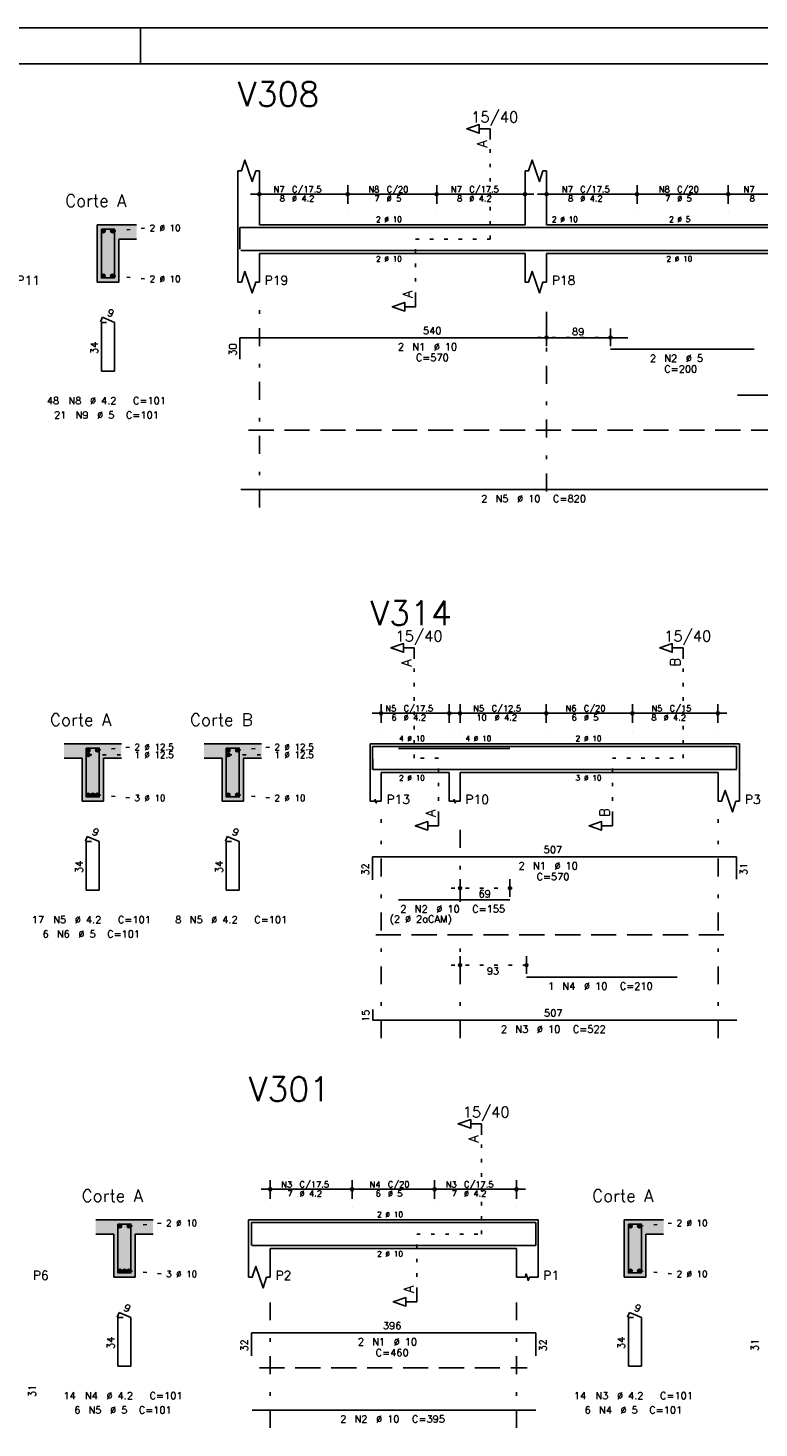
# Model space of a CAD drawing. Extents: x 0 to 119, y 0 to 84.
# Tile 7 of 10: x 60 to 81, y 45 to 84. Entities that reach past the tile are written whole.
import ezdxf

# ---------------------------------------------------------------- set-up
doc = ezdxf.new("R2010")
doc.units = 0
doc.header["$MEASUREMENT"] = 0
for name, pattern in [('ESTILO_TQS_0001', [1, 0.7, -0.3]), ('ESTILO_TQS_0002', [0.4, 0.1, -0.3]), ('ESTILO_TQS_0003', [1.5, 0.5, -0.4, 0.1, -0.5])]:
    doc.linetypes.add(name, pattern=pattern)
for name, color, linetype in [('1', 1, 'CONTINUOUS'), ('2', 2, 'CONTINUOUS'), ('4', 4, 'CONTINUOUS'), ('6', 6, 'CONTINUOUS'), ('7', 7, 'CONTINUOUS'), ('8', 8, 'CONTINUOUS'), ('9', 9, 'CONTINUOUS')]:
    doc.layers.add(name, color=color, linetype=linetype)
doc.styles.get("Standard").update_dxf_attribs({"font": 'ROMANS.SHX'})

msp = doc.modelspace()

# ---------------------------------------------------------------- linework, layer by layer
at = {"layer": '1', "linetype": 'Continuous'}
for p, q in [((0, 84.1), (118.9, 84.1)), ((63.4, 83.1), (63.4, 84.1))]:
    msp.add_line(p, q, dxfattribs=at)
at = {"layer": '1', "linetype": 'ESTILO_TQS_0002'}
for p, q in [((73.137, 78.22), (73.137, 80.99)), ((62.619, 78.445), (63.564, 78.53)), ((71.062, 76.635), (71.062, 78.22)), ((71.062, 78.22), (73.137, 78.22)), ((62.619, 77.195), (63.564, 77.11)), ((74.462, 75.48), (76.742, 75.48)), ((71.028, 63.76), (71.028, 66.53)), ((78.514, 63.76), (78.514, 66.53)), ((62.197, 63.985), (63.142, 64.07)), ((66.097, 63.985), (67.042, 64.07)), ((61.947, 63.855), (63.142, 63.854)), ((65.847, 63.855), (67.042, 63.854)), ((71.703, 63.76), (71.028, 63.76)), ((71.703, 62.175), (71.703, 63.76)), ((76.546, 62.175), (76.546, 63.76)), ((76.546, 63.76), (78.514, 63.76)), ((62.197, 62.735), (63.142, 62.65)), ((66.097, 62.735), (67.042, 62.65)), ((72.053, 60.14), (73.94, 60.14)), ((72.053, 57.99), (74.403, 57.99)), ((72.899, 50.5), (72.899, 53.27)), ((63.079, 50.725), (64.024, 50.81)), ((77.299, 50.725), (78.244, 50.81)), ((71.094, 48.915), (71.094, 50.5)), ((71.094, 50.5), (72.899, 50.5)), ((63.079, 49.475), (64.024, 49.39)), ((77.299, 49.475), (78.244, 49.39))]:
    msp.add_line(p, q, dxfattribs=at)
at = {"layer": '1', "linetype": 'ESTILO_TQS_0001'}
for p, q in [((66.412, 72.895), (90.772, 72.895)), ((69.953, 58.835), (79.789, 58.835)), ((66.714, 46.775), (74.174, 46.775))]:
    msp.add_line(p, q, dxfattribs=at)
at = {"layer": '1', "linetype": 'Continuous'}
for centre in [(62.369, 78.445), (62.619, 78.445), (62.369, 77.195), (62.619, 77.195), (61.947, 63.985), (62.197, 63.985), (65.847, 63.985), (66.097, 63.985), (61.947, 63.855), (65.847, 63.855), (61.947, 62.735), (62.072, 62.735), (62.197, 62.735), (65.847, 62.735), (66.097, 62.735), (62.829, 50.725), (63.079, 50.725), (77.049, 50.725), (77.299, 50.725), (62.829, 49.475), (62.954, 49.475), (63.079, 49.475), (77.049, 49.475), (77.299, 49.475)]:
    msp.add_circle(centre, 0.05, dxfattribs=at)
at = {"layer": '2', "linetype": 'Continuous'}
for p, q in [((66.112, 78.62), (66.112, 80.12)), ((66.712, 78.62), (66.712, 80.12)), ((74.112, 78.62), (74.112, 80.12)), ((74.712, 78.62), (74.712, 80.12)), ((66.712, 79.2), (66.712, 79.72)), ((69.172, 79.2), (69.172, 79.72)), ((69.172, 79.2), (69.172, 79.72)), ((71.652, 79.2), (71.652, 79.72)), ((71.652, 79.2), (71.652, 79.72)), ((74.112, 79.2), (74.112, 79.72)), ((74.712, 79.2), (74.712, 79.72)), ((77.232, 79.2), (77.232, 79.72)), ((77.232, 79.2), (77.232, 79.72)), ((79.772, 79.2), (79.772, 79.72)), ((79.772, 79.2), (79.772, 79.72)), ((66.462, 79.47), (69.422, 79.47)), ((68.922, 79.47), (71.902, 79.47)), ((71.402, 79.47), (74.362, 79.47)), ((74.462, 79.47), (77.482, 79.47)), ((76.982, 79.47), (80.022, 79.47)), ((79.522, 79.47), (82.542, 79.47)), ((66.712, 78.95), (66.712, 78.95)), ((69.172, 78.95), (69.172, 78.95)), ((69.172, 78.95), (69.172, 78.95)), ((71.652, 78.95), (71.652, 78.95)), ((71.652, 78.95), (71.652, 78.95)), ((74.112, 78.95), (74.112, 78.95)), ((74.712, 78.95), (74.712, 78.95)), ((77.232, 78.95), (77.232, 78.95)), ((77.232, 78.95), (77.232, 78.95)), ((79.772, 78.95), (79.772, 78.95)), ((79.772, 78.95), (79.772, 78.95)), ((63.294, 78.62), (62.194, 78.62)), ((62.194, 78.62), (62.194, 77.02)), ((66.112, 78.62), (66.112, 77.82)), ((66.712, 78.62), (74.112, 78.62)), ((74.712, 78.62), (82.292, 78.62)), ((62.794, 77.02), (62.794, 78.22)), ((62.794, 78.22), (63.294, 78.22)), ((66.112, 77.82), (66.112, 77.02)), ((66.712, 77.82), (74.112, 77.82)), ((66.712, 77.82), (66.712, 77.02)), ((74.112, 77.82), (74.112, 77.02)), ((74.712, 77.82), (82.292, 77.82)), ((74.712, 77.82), (74.712, 77.02)), ((62.194, 77.02), (62.794, 77.02)), ((74.712, 75.24), (74.712, 75.73)), ((76.492, 75.24), (76.492, 75.73)), ((74.712, 75.14), (74.712, 75.14)), ((76.492, 75.14), (76.492, 75.14)), ((70.103, 64.74), (70.103, 65.26)), ((72.003, 64.74), (72.003, 65.26)), ((72.303, 64.74), (72.303, 65.26)), ((74.703, 64.74), (74.703, 65.26)), ((74.703, 64.74), (74.703, 65.26)), ((77.103, 64.74), (77.103, 65.26)), ((77.103, 64.74), (77.103, 65.26)), ((79.483, 64.74), (79.483, 65.26)), ((69.853, 65.01), (72.253, 65.01)), ((72.053, 65.01), (74.953, 65.01)), ((74.453, 65.01), (77.353, 65.01)), ((76.853, 65.01), (79.733, 65.01)), ((70.103, 64.49), (70.103, 64.49)), ((72.003, 64.49), (72.003, 64.49)), ((72.303, 64.49), (72.303, 64.49)), ((74.703, 64.49), (74.703, 64.49)), ((74.703, 64.49), (74.703, 64.49)), ((77.103, 64.49), (77.103, 64.49)), ((77.103, 64.49), (77.103, 64.49)), ((79.483, 64.49), (79.483, 64.49)), ((62.872, 64.16), (61.272, 64.16)), ((66.772, 64.16), (65.172, 64.16)), ((69.803, 64.16), (69.803, 63.36)), ((69.803, 64.16), (70.103, 64.16)), ((70.103, 64.16), (72.003, 64.16)), ((72.003, 64.16), (72.303, 64.16)), ((72.303, 64.16), (79.489, 64.16)), ((79.489, 64.16), (80.089, 64.16)), ((80.089, 64.16), (80.089, 63.36)), ((61.272, 63.76), (61.772, 63.76)), ((61.772, 63.76), (61.772, 62.56)), ((62.372, 62.56), (62.372, 63.76)), ((62.372, 63.76), (62.872, 63.76)), ((65.172, 63.76), (65.672, 63.76)), ((65.672, 63.76), (65.672, 62.56)), ((66.272, 62.56), (66.272, 63.76)), ((66.272, 63.76), (66.772, 63.76)), ((69.803, 63.36), (69.803, 62.56)), ((70.103, 63.36), (72.003, 63.36)), ((70.103, 63.36), (70.103, 62.56)), ((72.003, 63.36), (72.003, 62.56)), ((72.303, 63.36), (79.489, 63.36)), ((72.303, 63.36), (72.303, 62.56)), ((79.489, 63.36), (79.489, 62.56)), ((80.089, 63.36), (80.089, 62.56)), ((61.772, 62.56), (62.372, 62.56)), ((65.672, 62.56), (66.272, 62.56)), ((72.303, 59.9), (72.303, 60.39)), ((73.69, 59.9), (73.69, 60.39)), ((72.303, 59.8), (72.303, 59.8)), ((73.69, 59.8), (73.69, 59.8)), ((72.303, 57.75), (72.303, 58.24)), ((74.153, 57.75), (74.153, 58.24)), ((72.303, 57.65), (72.303, 57.65)), ((74.153, 57.65), (74.153, 57.65)), ((67.014, 51.48), (67.014, 52)), ((69.294, 51.48), (69.294, 52)), ((69.294, 51.48), (69.294, 52)), ((71.594, 51.48), (71.594, 52)), ((71.594, 51.48), (71.594, 52)), ((73.874, 51.48), (73.874, 52)), ((66.764, 51.75), (69.544, 51.75)), ((69.044, 51.75), (71.844, 51.75)), ((71.344, 51.75), (74.124, 51.75)), ((67.014, 51.23), (67.014, 51.23)), ((69.294, 51.23), (69.294, 51.23)), ((69.294, 51.23), (69.294, 51.23)), ((71.594, 51.23), (71.594, 51.23)), ((71.594, 51.23), (71.594, 51.23)), ((73.874, 51.23), (73.874, 51.23)), ((63.754, 50.9), (62.154, 50.9)), ((66.414, 50.9), (66.414, 50.1)), ((66.414, 50.9), (67.014, 50.9)), ((67.014, 50.9), (73.874, 50.9)), ((73.874, 50.9), (74.474, 50.9)), ((74.474, 50.9), (74.474, 50.1)), ((77.974, 50.9), (76.874, 50.9)), ((76.874, 50.9), (76.874, 49.3)), ((62.154, 50.5), (62.654, 50.5)), ((62.654, 50.5), (62.654, 49.3)), ((63.254, 49.3), (63.254, 50.5)), ((63.254, 50.5), (63.754, 50.5)), ((77.474, 49.3), (77.474, 50.5)), ((77.474, 50.5), (77.974, 50.5)), ((66.414, 50.1), (66.414, 49.3)), ((67.014, 50.1), (73.874, 50.1)), ((67.014, 50.1), (67.014, 49.3)), ((73.874, 50.1), (73.874, 49.3)), ((74.474, 50.1), (74.474, 49.3)), ((62.654, 49.3), (63.254, 49.3)), ((76.874, 49.3), (77.474, 49.3))]:
    msp.add_line(p, q, dxfattribs=at)
at = {"layer": '2', "linetype": 'ESTILO_TQS_0003'}
for p, q in [((66.712, 70.74), (66.712, 76.52)), ((74.712, 71.192), (74.712, 76.52)), ((70.103, 55.96), (70.103, 62.06)), ((72.303, 59.762), (72.303, 62.06)), ((79.489, 55.96), (79.489, 62.06)), ((72.303, 55.96), (72.303, 58.958)), ((67.014, 45.1), (67.014, 48.8)), ((73.874, 45.1), (73.874, 48.8))]:
    msp.add_line(p, q, dxfattribs=at)
at = {"layer": '2', "linetype": 'Continuous'}
for points in [[(73.137, 80.99), (73.137, 81.29), (72.837, 81.29), (72.837, 81.17), (72.487, 81.29), (72.837, 81.41), (72.837, 81.29)], [(66.112, 80.12), (66.212, 80.12), (66.312, 80.42), (66.512, 79.82), (66.612, 80.12), (66.712, 80.12)], [(74.112, 80.12), (74.212, 80.12), (74.312, 80.42), (74.512, 79.82), (74.612, 80.12), (74.712, 80.12)], [(66.112, 77.02), (66.212, 77.02), (66.312, 77.32), (66.512, 76.72), (66.612, 77.02), (66.712, 77.02)], [(74.112, 77.02), (74.212, 77.02), (74.312, 77.32), (74.512, 76.72), (74.612, 77.02), (74.712, 77.02)], [(71.062, 76.635), (71.062, 76.335), (70.762, 76.335), (70.762, 76.215), (70.412, 76.335), (70.762, 76.455), (70.762, 76.335)], [(71.028, 66.53), (71.028, 66.83), (70.728, 66.83), (70.728, 66.71), (70.378, 66.83), (70.728, 66.95), (70.728, 66.83)], [(78.514, 66.53), (78.514, 66.83), (78.214, 66.83), (78.214, 66.71), (77.864, 66.83), (78.214, 66.95), (78.214, 66.83)], [(79.489, 62.56), (79.589, 62.56), (79.689, 62.86), (79.889, 62.26), (79.989, 62.56), (80.089, 62.56)], [(69.803, 62.56), (69.923, 62.56), (69.938, 62.605), (69.968, 62.515), (69.983, 62.56), (70.103, 62.56)], [(72.003, 62.56), (72.123, 62.56), (72.138, 62.605), (72.168, 62.515), (72.183, 62.56), (72.303, 62.56)], [(71.703, 62.175), (71.703, 61.875), (71.403, 61.875), (71.403, 61.755), (71.053, 61.875), (71.403, 61.995), (71.403, 61.875)], [(76.546, 62.175), (76.546, 61.875), (76.246, 61.875), (76.246, 61.755), (75.896, 61.875), (76.246, 61.995), (76.246, 61.875)], [(72.899, 53.27), (72.899, 53.57), (72.599, 53.57), (72.599, 53.45), (72.249, 53.57), (72.599, 53.69), (72.599, 53.57)], [(66.414, 49.3), (66.514, 49.3), (66.614, 49.6), (66.814, 49), (66.914, 49.3), (67.014, 49.3)], [(73.874, 49.3), (74.114, 49.3), (74.144, 49.39), (74.204, 49.21), (74.234, 49.3), (74.474, 49.3)], [(71.094, 48.915), (71.094, 48.615), (70.794, 48.615), (70.794, 48.495), (70.444, 48.615), (70.794, 48.735), (70.794, 48.615)]]:
    msp.add_lwpolyline(points, dxfattribs=at)
for centre, radius in [((66.712, 79.47), 0.0416), ((66.712, 79.47), 0.0208), ((69.172, 79.47), 0.0416), ((69.172, 79.47), 0.0416), ((69.172, 79.47), 0.0208), ((69.172, 79.47), 0.0208), ((71.652, 79.47), 0.0416), ((71.652, 79.47), 0.0416), ((71.652, 79.47), 0.0208), ((71.652, 79.47), 0.0208), ((74.112, 79.47), 0.0416), ((74.112, 79.47), 0.0208), ((74.712, 79.47), 0.0416), ((74.712, 79.47), 0.0208), ((77.232, 79.47), 0.0416), ((77.232, 79.47), 0.0416), ((77.232, 79.47), 0.0208), ((77.232, 79.47), 0.0208), ((79.772, 79.47), 0.0416), ((79.772, 79.47), 0.0416), ((79.772, 79.47), 0.0208), ((79.772, 79.47), 0.0208), ((74.712, 75.48), 0.04), ((74.712, 75.48), 0.02), ((76.492, 75.48), 0.04), ((76.492, 75.48), 0.02), ((70.103, 65.01), 0.0416), ((70.103, 65.01), 0.0208), ((72.003, 65.01), 0.0416), ((72.003, 65.01), 0.0208), ((72.303, 65.01), 0.0416), ((72.303, 65.01), 0.0208), ((74.703, 65.01), 0.0416), ((74.703, 65.01), 0.0416), ((74.703, 65.01), 0.0208), ((74.703, 65.01), 0.0208), ((77.103, 65.01), 0.0416), ((77.103, 65.01), 0.0416), ((77.103, 65.01), 0.0208), ((77.103, 65.01), 0.0208), ((79.483, 65.01), 0.0416), ((79.483, 65.01), 0.0208), ((72.303, 60.14), 0.04), ((72.303, 60.14), 0.02), ((73.69, 60.14), 0.04), ((73.69, 60.14), 0.02), ((72.303, 57.99), 0.04), ((72.303, 57.99), 0.02), ((74.153, 57.99), 0.04), ((74.153, 57.99), 0.02), ((67.014, 51.75), 0.0416), ((67.014, 51.75), 0.0208), ((69.294, 51.75), 0.0416), ((69.294, 51.75), 0.0416), ((69.294, 51.75), 0.0208), ((69.294, 51.75), 0.0208), ((71.594, 51.75), 0.0416), ((71.594, 51.75), 0.0416), ((71.594, 51.75), 0.0208), ((71.594, 51.75), 0.0208), ((73.874, 51.75), 0.0416), ((73.874, 51.75), 0.0208)]:
    msp.add_circle(centre, radius, dxfattribs=at)
at = {"layer": '4', "linetype": 'Continuous'}
for p, q in [((66.172, 77.94), (66.172, 78.54)), ((66.172, 78.54), (76.972, 78.54)), ((76.492, 78.54), (80.492, 78.54)), ((80.032, 78.54), (85.132, 78.54)), ((66.192, 77.9), (82.592, 77.9)), ((69.863, 63.44), (69.863, 64.08)), ((69.863, 64.08), (80.003, 64.08)), ((70.59, 64.03), (73.69, 64.03)), ((80.003, 64.08), (80.003, 63.46)), ((69.873, 63.74), (69.873, 63.44)), ((69.873, 63.44), (80.013, 63.44)), ((74.153, 63.44), (78.353, 63.44)), ((66.494, 50.18), (66.494, 50.82)), ((66.494, 50.82), (74.414, 50.82)), ((74.414, 50.82), (74.414, 50.18)), ((66.514, 50.18), (74.414, 50.18))]:
    msp.add_line(p, q, dxfattribs=at)
for points in [[(62.314, 78.5), (62.314, 77.14), (62.674, 77.14), (62.674, 78.5), (62.314, 78.5)], [(61.892, 64.04), (61.892, 62.68), (62.252, 62.68), (62.252, 64.04), (61.892, 64.04)], [(65.792, 64.04), (65.792, 62.68), (66.152, 62.68), (66.152, 64.04), (65.792, 64.04)], [(62.774, 50.78), (62.774, 49.42), (63.134, 49.42), (63.134, 50.78), (62.774, 50.78)], [(76.994, 50.78), (76.994, 49.42), (77.354, 49.42), (77.354, 50.78), (76.994, 50.78)]]:
    msp.add_lwpolyline(points, dxfattribs=at)
at = {"layer": '6', "linetype": 'Continuous'}
for p, q in [((62.342, 76.04), (62.288, 75.911)), ((62.454, 75.9), (62.314, 75.9)), ((62.314, 75.9), (62.314, 74.54)), ((62.674, 75.9), (62.342, 76.04)), ((62.674, 74.54), (62.674, 75.9)), ((66.172, 74.87), (66.172, 75.47)), ((66.172, 75.47), (76.972, 75.47)), ((76.492, 75.15), (80.492, 75.15)), ((62.314, 74.54), (62.674, 74.54)), ((80.032, 73.87), (85.132, 73.87)), ((66.192, 71.24), (82.592, 71.24)), ((61.92, 61.58), (61.866, 61.451)), ((62.032, 61.44), (61.892, 61.44)), ((61.892, 61.44), (61.892, 60.08)), ((62.252, 61.44), (61.92, 61.58)), ((62.252, 60.08), (62.252, 61.44)), ((65.82, 61.58), (65.766, 61.451)), ((65.932, 61.44), (65.792, 61.44)), ((65.792, 61.44), (65.792, 60.08)), ((66.152, 61.44), (65.82, 61.58)), ((66.152, 60.08), (66.152, 61.44)), ((69.863, 60.37), (69.863, 61.01)), ((69.863, 61.01), (80.003, 61.01)), ((80.003, 61.01), (80.003, 60.39)), ((61.892, 60.08), (62.252, 60.08)), ((65.792, 60.08), (66.152, 60.08)), ((70.59, 59.81), (73.69, 59.81)), ((74.153, 57.66), (78.353, 57.66)), ((69.873, 56.76), (69.873, 56.46)), ((69.873, 56.46), (80.013, 56.46)), ((62.803, 48.32), (62.748, 48.191)), ((62.914, 48.18), (62.774, 48.18)), ((62.774, 48.18), (62.774, 46.82)), ((63.134, 48.18), (62.803, 48.32)), ((63.134, 46.82), (63.134, 48.18)), ((77.023, 48.32), (76.968, 48.191)), ((77.134, 48.18), (76.994, 48.18)), ((76.994, 48.18), (76.994, 46.82)), ((77.354, 48.18), (77.023, 48.32)), ((77.354, 46.82), (77.354, 48.18)), ((66.494, 47.11), (66.494, 47.75)), ((66.494, 47.75), (74.414, 47.75)), ((74.414, 47.75), (74.414, 47.11)), ((62.774, 46.82), (63.134, 46.82)), ((76.994, 46.82), (77.354, 46.82)), ((66.514, 45.6), (74.414, 45.6))]:
    msp.add_line(p, q, dxfattribs=at)
at = {"layer": '8', "linetype": 'Continuous'}
msp.add_line((2.5, 83.1), (117.9, 83.1), dxfattribs=at)
at = {"layer": '9', "linetype": 'Continuous'}
for points in [[(62.194, 77.02), (62.794, 77.02), (62.194, 78.62)], [(62.794, 77.02), (62.794, 78.22), (62.194, 78.62)], [(62.194, 78.62), (62.794, 78.22), (63.294, 78.62)], [(62.419, 78.445), (62.344, 78.488), (62.322, 78.462)], [(62.419, 78.445), (62.322, 78.462), (62.322, 78.428)], [(62.419, 78.445), (62.322, 78.428), (62.344, 78.402)], [(62.419, 78.445), (62.378, 78.494), (62.344, 78.488)], [(62.419, 78.445), (62.344, 78.402), (62.378, 78.396)], [(62.419, 78.445), (62.407, 78.477), (62.378, 78.494)], [(62.419, 78.445), (62.378, 78.396), (62.407, 78.413)], [(62.419, 78.445), (62.407, 78.413), (62.419, 78.445)], [(62.669, 78.445), (62.594, 78.488), (62.572, 78.462)], [(62.669, 78.445), (62.572, 78.462), (62.572, 78.428)], [(62.669, 78.445), (62.572, 78.428), (62.594, 78.402)], [(62.669, 78.445), (62.628, 78.494), (62.594, 78.488)], [(62.669, 78.445), (62.594, 78.402), (62.628, 78.396)], [(62.669, 78.445), (62.657, 78.477), (62.628, 78.494)], [(62.669, 78.445), (62.628, 78.396), (62.657, 78.413)], [(62.669, 78.445), (62.657, 78.413), (62.669, 78.445)], [(62.794, 78.22), (63.294, 78.22), (63.294, 78.62)], [(62.419, 77.195), (62.344, 77.238), (62.322, 77.212)], [(62.419, 77.195), (62.378, 77.244), (62.344, 77.238)], [(62.419, 77.195), (62.407, 77.227), (62.378, 77.244)], [(62.669, 77.195), (62.594, 77.238), (62.572, 77.212)], [(62.669, 77.195), (62.628, 77.244), (62.594, 77.238)], [(62.669, 77.195), (62.657, 77.227), (62.628, 77.244)], [(62.419, 77.195), (62.322, 77.212), (62.322, 77.178)], [(62.419, 77.195), (62.322, 77.178), (62.344, 77.152)], [(62.419, 77.195), (62.344, 77.152), (62.378, 77.146)], [(62.419, 77.195), (62.378, 77.146), (62.407, 77.163)], [(62.419, 77.195), (62.407, 77.163), (62.419, 77.195)], [(62.669, 77.195), (62.572, 77.212), (62.572, 77.178)], [(62.669, 77.195), (62.572, 77.178), (62.594, 77.152)], [(62.669, 77.195), (62.594, 77.152), (62.628, 77.146)], [(62.669, 77.195), (62.628, 77.146), (62.657, 77.163)], [(62.669, 77.195), (62.657, 77.163), (62.669, 77.195)], [(61.272, 64.16), (61.272, 63.76), (61.772, 63.76)], [(61.272, 64.16), (61.772, 63.76), (62.872, 64.16)], [(61.772, 63.76), (62.372, 63.76), (62.872, 64.16)], [(61.997, 63.985), (61.922, 64.028), (61.9, 64.002)], [(61.997, 63.985), (61.9, 64.002), (61.9, 63.968)], [(61.997, 63.985), (61.9, 63.968), (61.922, 63.942)], [(61.997, 63.985), (61.955, 64.034), (61.922, 64.028)], [(61.997, 63.985), (61.922, 63.942), (61.955, 63.936)], [(61.997, 63.985), (61.985, 64.017), (61.955, 64.034)], [(61.997, 63.985), (61.955, 63.936), (61.985, 63.953)], [(61.997, 63.985), (61.985, 63.953), (61.997, 63.985)], [(62.247, 63.985), (62.172, 64.028), (62.15, 64.002)], [(62.247, 63.985), (62.15, 64.002), (62.15, 63.968)], [(62.247, 63.985), (62.15, 63.968), (62.172, 63.942)], [(62.247, 63.985), (62.205, 64.034), (62.172, 64.028)], [(62.247, 63.985), (62.172, 63.942), (62.205, 63.936)], [(62.247, 63.985), (62.235, 64.017), (62.205, 64.034)], [(62.247, 63.985), (62.205, 63.936), (62.235, 63.953)], [(62.247, 63.985), (62.235, 63.953), (62.247, 63.985)], [(62.372, 63.76), (62.872, 63.76), (62.872, 64.16)], [(65.172, 64.16), (65.172, 63.76), (65.672, 63.76)], [(65.172, 64.16), (65.672, 63.76), (66.772, 64.16)], [(65.672, 63.76), (66.272, 63.76), (66.772, 64.16)], [(65.897, 63.985), (65.822, 64.028), (65.8, 64.002)], [(65.897, 63.985), (65.8, 64.002), (65.8, 63.968)], [(65.897, 63.985), (65.8, 63.968), (65.822, 63.942)], [(65.897, 63.985), (65.855, 64.034), (65.822, 64.028)], [(65.897, 63.985), (65.822, 63.942), (65.855, 63.936)], [(65.897, 63.985), (65.885, 64.017), (65.855, 64.034)], [(65.897, 63.985), (65.855, 63.936), (65.885, 63.953)], [(65.897, 63.985), (65.885, 63.953), (65.897, 63.985)], [(66.147, 63.985), (66.072, 64.028), (66.05, 64.002)], [(66.147, 63.985), (66.05, 64.002), (66.05, 63.968)], [(66.147, 63.985), (66.05, 63.968), (66.072, 63.942)], [(66.147, 63.985), (66.105, 64.034), (66.072, 64.028)], [(66.147, 63.985), (66.072, 63.942), (66.105, 63.936)], [(66.147, 63.985), (66.135, 64.017), (66.105, 64.034)], [(66.147, 63.985), (66.105, 63.936), (66.135, 63.953)], [(66.147, 63.985), (66.135, 63.953), (66.147, 63.985)], [(66.272, 63.76), (66.772, 63.76), (66.772, 64.16)], [(61.772, 62.56), (62.372, 62.56), (61.772, 63.76)], [(62.372, 62.56), (62.372, 63.76), (61.772, 63.76)], [(61.997, 63.855), (61.922, 63.898), (61.9, 63.872)], [(61.997, 63.855), (61.9, 63.872), (61.9, 63.838)], [(61.997, 63.855), (61.9, 63.838), (61.922, 63.812)], [(61.997, 63.855), (61.955, 63.904), (61.922, 63.898)], [(61.997, 63.855), (61.922, 63.812), (61.955, 63.806)], [(61.997, 63.855), (61.985, 63.887), (61.955, 63.904)], [(61.997, 63.855), (61.955, 63.806), (61.985, 63.823)], [(61.997, 63.855), (61.985, 63.823), (61.997, 63.855)], [(65.672, 62.56), (66.272, 62.56), (65.672, 63.76)], [(66.272, 62.56), (66.272, 63.76), (65.672, 63.76)], [(65.897, 63.855), (65.822, 63.898), (65.8, 63.872)], [(65.897, 63.855), (65.8, 63.872), (65.8, 63.838)], [(65.897, 63.855), (65.8, 63.838), (65.822, 63.812)], [(65.897, 63.855), (65.855, 63.904), (65.822, 63.898)], [(65.897, 63.855), (65.822, 63.812), (65.855, 63.806)], [(65.897, 63.855), (65.885, 63.887), (65.855, 63.904)], [(65.897, 63.855), (65.855, 63.806), (65.885, 63.823)], [(65.897, 63.855), (65.885, 63.823), (65.897, 63.855)], [(61.997, 62.735), (61.922, 62.778), (61.9, 62.752)], [(61.997, 62.735), (61.9, 62.752), (61.9, 62.718)], [(61.997, 62.735), (61.9, 62.718), (61.922, 62.692)], [(61.997, 62.735), (61.955, 62.784), (61.922, 62.778)], [(61.997, 62.735), (61.922, 62.692), (61.955, 62.686)], [(61.997, 62.735), (61.985, 62.767), (61.955, 62.784)], [(61.997, 62.735), (61.955, 62.686), (61.985, 62.703)], [(61.997, 62.735), (61.985, 62.703), (61.997, 62.735)], [(62.122, 62.735), (62.047, 62.778), (62.025, 62.752)], [(62.122, 62.735), (62.025, 62.752), (62.025, 62.718)], [(62.122, 62.735), (62.025, 62.718), (62.047, 62.692)], [(62.122, 62.735), (62.08, 62.784), (62.047, 62.778)], [(62.122, 62.735), (62.047, 62.692), (62.08, 62.686)], [(62.122, 62.735), (62.11, 62.767), (62.08, 62.784)], [(62.122, 62.735), (62.08, 62.686), (62.11, 62.703)], [(62.122, 62.735), (62.11, 62.703), (62.122, 62.735)], [(62.247, 62.735), (62.172, 62.778), (62.15, 62.752)], [(62.247, 62.735), (62.15, 62.752), (62.15, 62.718)], [(62.247, 62.735), (62.15, 62.718), (62.172, 62.692)], [(62.247, 62.735), (62.205, 62.784), (62.172, 62.778)], [(62.247, 62.735), (62.172, 62.692), (62.205, 62.686)], [(62.247, 62.735), (62.235, 62.767), (62.205, 62.784)], [(62.247, 62.735), (62.205, 62.686), (62.235, 62.703)], [(62.247, 62.735), (62.235, 62.703), (62.247, 62.735)], [(65.897, 62.735), (65.822, 62.778), (65.8, 62.752)], [(65.897, 62.735), (65.8, 62.752), (65.8, 62.718)], [(65.897, 62.735), (65.8, 62.718), (65.822, 62.692)], [(65.897, 62.735), (65.855, 62.784), (65.822, 62.778)], [(65.897, 62.735), (65.822, 62.692), (65.855, 62.686)], [(65.897, 62.735), (65.885, 62.767), (65.855, 62.784)], [(65.897, 62.735), (65.855, 62.686), (65.885, 62.703)], [(65.897, 62.735), (65.885, 62.703), (65.897, 62.735)], [(66.147, 62.735), (66.072, 62.778), (66.05, 62.752)], [(66.147, 62.735), (66.05, 62.752), (66.05, 62.718)], [(66.147, 62.735), (66.05, 62.718), (66.072, 62.692)], [(66.147, 62.735), (66.105, 62.784), (66.072, 62.778)], [(66.147, 62.735), (66.072, 62.692), (66.105, 62.686)], [(66.147, 62.735), (66.135, 62.767), (66.105, 62.784)], [(66.147, 62.735), (66.105, 62.686), (66.135, 62.703)], [(66.147, 62.735), (66.135, 62.703), (66.147, 62.735)], [(62.154, 50.9), (62.154, 50.5), (62.654, 50.5)], [(62.154, 50.9), (62.654, 50.5), (63.754, 50.9)], [(62.654, 50.5), (63.254, 50.5), (63.754, 50.9)], [(62.879, 50.725), (62.804, 50.768), (62.782, 50.742)], [(62.879, 50.725), (62.782, 50.742), (62.782, 50.708)], [(62.879, 50.725), (62.782, 50.708), (62.804, 50.682)], [(62.879, 50.725), (62.838, 50.774), (62.804, 50.768)], [(62.879, 50.725), (62.804, 50.682), (62.838, 50.676)], [(62.879, 50.725), (62.868, 50.757), (62.838, 50.774)], [(62.879, 50.725), (62.838, 50.676), (62.868, 50.693)], [(62.879, 50.725), (62.868, 50.693), (62.879, 50.725)], [(63.129, 50.725), (63.054, 50.768), (63.032, 50.742)], [(63.129, 50.725), (63.032, 50.742), (63.032, 50.708)], [(63.129, 50.725), (63.032, 50.708), (63.054, 50.682)], [(63.129, 50.725), (63.088, 50.774), (63.054, 50.768)], [(63.129, 50.725), (63.054, 50.682), (63.088, 50.676)], [(63.129, 50.725), (63.118, 50.757), (63.088, 50.774)], [(63.129, 50.725), (63.088, 50.676), (63.118, 50.693)], [(63.129, 50.725), (63.118, 50.693), (63.129, 50.725)], [(63.254, 50.5), (63.754, 50.5), (63.754, 50.9)], [(76.874, 49.3), (77.474, 49.3), (76.874, 50.9)], [(77.474, 49.3), (77.474, 50.5), (76.874, 50.9)], [(76.874, 50.9), (77.474, 50.5), (77.974, 50.9)], [(77.099, 50.725), (77.024, 50.768), (77.002, 50.742)], [(77.099, 50.725), (77.002, 50.742), (77.002, 50.708)], [(77.099, 50.725), (77.002, 50.708), (77.024, 50.682)], [(77.099, 50.725), (77.058, 50.774), (77.024, 50.768)], [(77.099, 50.725), (77.024, 50.682), (77.058, 50.676)], [(77.099, 50.725), (77.088, 50.757), (77.058, 50.774)], [(77.099, 50.725), (77.058, 50.676), (77.088, 50.693)], [(77.099, 50.725), (77.088, 50.693), (77.099, 50.725)], [(77.349, 50.725), (77.274, 50.768), (77.252, 50.742)], [(77.349, 50.725), (77.252, 50.742), (77.252, 50.708)], [(77.349, 50.725), (77.252, 50.708), (77.274, 50.682)], [(77.349, 50.725), (77.308, 50.774), (77.274, 50.768)], [(77.349, 50.725), (77.274, 50.682), (77.308, 50.676)], [(77.349, 50.725), (77.338, 50.757), (77.308, 50.774)], [(77.349, 50.725), (77.308, 50.676), (77.338, 50.693)], [(77.349, 50.725), (77.338, 50.693), (77.349, 50.725)], [(77.474, 50.5), (77.974, 50.5), (77.974, 50.9)], [(62.654, 49.3), (63.254, 49.3), (62.654, 50.5)], [(63.254, 49.3), (63.254, 50.5), (62.654, 50.5)], [(62.879, 49.475), (62.804, 49.518), (62.782, 49.492)], [(62.879, 49.475), (62.782, 49.492), (62.782, 49.458)], [(62.879, 49.475), (62.782, 49.458), (62.804, 49.432)], [(62.879, 49.475), (62.838, 49.524), (62.804, 49.518)], [(62.879, 49.475), (62.804, 49.432), (62.838, 49.426)], [(62.879, 49.475), (62.868, 49.507), (62.838, 49.524)], [(62.879, 49.475), (62.838, 49.426), (62.868, 49.443)], [(62.879, 49.475), (62.868, 49.443), (62.879, 49.475)], [(63.004, 49.475), (62.929, 49.518), (62.907, 49.492)], [(63.004, 49.475), (62.907, 49.492), (62.907, 49.458)], [(63.004, 49.475), (62.907, 49.458), (62.929, 49.432)], [(63.004, 49.475), (62.963, 49.524), (62.929, 49.518)], [(63.004, 49.475), (62.929, 49.432), (62.963, 49.426)], [(63.004, 49.475), (62.993, 49.507), (62.963, 49.524)], [(63.004, 49.475), (62.963, 49.426), (62.993, 49.443)], [(63.004, 49.475), (62.993, 49.443), (63.004, 49.475)], [(63.129, 49.475), (63.054, 49.518), (63.032, 49.492)], [(63.129, 49.475), (63.032, 49.492), (63.032, 49.458)], [(63.129, 49.475), (63.032, 49.458), (63.054, 49.432)], [(63.129, 49.475), (63.088, 49.524), (63.054, 49.518)], [(63.129, 49.475), (63.054, 49.432), (63.088, 49.426)], [(63.129, 49.475), (63.118, 49.507), (63.088, 49.524)], [(63.129, 49.475), (63.088, 49.426), (63.118, 49.443)], [(63.129, 49.475), (63.118, 49.443), (63.129, 49.475)], [(77.099, 49.475), (77.024, 49.518), (77.002, 49.492)], [(77.099, 49.475), (77.002, 49.492), (77.002, 49.458)], [(77.099, 49.475), (77.002, 49.458), (77.024, 49.432)], [(77.099, 49.475), (77.058, 49.524), (77.024, 49.518)], [(77.099, 49.475), (77.024, 49.432), (77.058, 49.426)], [(77.099, 49.475), (77.088, 49.507), (77.058, 49.524)], [(77.099, 49.475), (77.058, 49.426), (77.088, 49.443)], [(77.099, 49.475), (77.088, 49.443), (77.099, 49.475)], [(77.349, 49.475), (77.274, 49.518), (77.252, 49.492)], [(77.349, 49.475), (77.252, 49.492), (77.252, 49.458)], [(77.349, 49.475), (77.252, 49.458), (77.274, 49.432)], [(77.349, 49.475), (77.308, 49.524), (77.274, 49.518)], [(77.349, 49.475), (77.274, 49.432), (77.308, 49.426)], [(77.349, 49.475), (77.338, 49.507), (77.308, 49.524)], [(77.349, 49.475), (77.308, 49.426), (77.338, 49.443)], [(77.349, 49.475), (77.338, 49.443), (77.349, 49.475)]]:
    msp.add_solid(points, dxfattribs=at)

# ---------------------------------------------------------------- texts
at = {"layer": '2', "linetype": 'Continuous'}
for s, height, p in [('15/40', 0.3, (72.612, 81.47)), ('N7', 0.17, (67.109, 79.521)), ('C/17.5', 0.17, (67.619, 79.521)), ('N8', 0.17, (69.749, 79.521)), ('C/20', 0.17, (70.259, 79.521)), ('N7', 0.17, (72.049, 79.521)), ('C/17.5', 0.17, (72.559, 79.521)), ('N7', 0.17, (75.139, 79.521)), ('C/17.5', 0.17, (75.649, 79.521)), ('N8', 0.17, (77.839, 79.521)), ('C/20', 0.17, (78.349, 79.521)), ('N7', 0.17, (80.199, 79.521)), ('Corte A', 0.34, (61.304, 79.12)), ('8', 0.17, (67.279, 79.266)), ('%%c 4.2', 0.17, (67.619, 79.266)), ('7', 0.17, (69.919, 79.266)), ('%%c 5', 0.17, (70.259, 79.266)), ('8', 0.17, (72.219, 79.266)), ('%%c 4.2', 0.17, (72.559, 79.266)), ('8', 0.17, (75.309, 79.266)), ('%%c 4.2', 0.17, (75.649, 79.266)), ('7', 0.17, (78.009, 79.266)), ('%%c 5', 0.17, (78.349, 79.266)), ('8', 0.17, (80.369, 79.266)), ('2 %%c 10', 0.15, (69.962, 78.695)), ('2 %%c 10', 0.15, (74.862, 78.695)), ('2 %%c 5', 0.15, (78.127, 78.695)), ('2 %%c 10', 0.18, (63.654, 78.44)), ('2 %%c 10', 0.15, (69.962, 77.595)), ('2 %%c 10', 0.15, (78.052, 77.595)), ('P11', 0.25, (59.944, 76.945)), ('2 %%c 10', 0.18, (63.654, 77.02)), ('P19', 0.25, (66.862, 76.945)), ('P18', 0.25, (74.862, 76.945)), ('540', 0.2, (71.272, 75.57)), ('89', 0.2, (75.422, 75.54)), ('2', 0.2, (70.572, 75.12)), ('N1', 0.2, (70.972, 75.12)), ('%%c 10', 0.2, (71.572, 75.12)), ('C=570', 0.2, (71.072, 74.82)), ('2', 0.2, (77.592, 74.8)), ('N2', 0.2, (77.992, 74.8)), ('%%c 5', 0.2, (78.592, 74.8)), ('C=200', 0.2, (77.992, 74.5)), ('48', 0.2, (60.794, 73.62)), ('N8', 0.2, (61.394, 73.62)), ('%%c 4.2', 0.2, (61.994, 73.62)), ('C=101', 0.2, (63.194, 73.62)), ('21', 0.2, (60.994, 73.22)), ('N9', 0.2, (61.594, 73.22)), ('%%c 5', 0.2, (62.194, 73.22)), ('C=101', 0.2, (62.994, 73.22)), ('2', 0.2, (72.892, 70.89)), ('N5', 0.2, (73.292, 70.89)), ('%%c 10', 0.2, (73.892, 70.89)), ('C=820', 0.2, (74.892, 70.89)), ('15/40', 0.3, (70.503, 67.01)), ('15/40', 0.3, (77.989, 67.01)), ('N5', 0.17, (70.22, 65.061)), ('C/17.5', 0.17, (70.73, 65.061)), ('N5', 0.17, (72.67, 65.061)), ('C/12.5', 0.17, (73.18, 65.061)), ('N6', 0.17, (75.24, 65.061)), ('C/20', 0.17, (75.75, 65.061)), ('N5', 0.17, (77.63, 65.061)), ('C/15', 0.17, (78.14, 65.061)), ('Corte A', 0.34, (60.882, 64.66)), ('Corte B', 0.34, (64.782, 64.66)), ('6', 0.17, (70.39, 64.806)), ('%%c 4.2', 0.17, (70.73, 64.806)), ('10', 0.17, (72.755, 64.806)), ('%%c 4.2', 0.17, (73.265, 64.806)), ('6', 0.17, (75.41, 64.806)), ('%%c 5', 0.17, (75.75, 64.806)), ('8', 0.17, (77.63, 64.806)), ('%%c 4.2', 0.17, (77.97, 64.806)), ('4 %%c 10', 0.15, (70.603, 64.235)), ('4 %%c 10', 0.15, (72.453, 64.235)), ('2 %%c 10', 0.15, (75.521, 64.235)), ('2 %%c 12.5', 0.18, (63.232, 63.98)), ('2 %%c 12.5', 0.18, (67.132, 63.98)), ('1 %%c 12.5', 0.18, (63.232, 63.764)), ('1 %%c 12.5', 0.18, (67.132, 63.764)), ('2 %%c 10', 0.15, (70.603, 63.135)), ('3 %%c 10', 0.15, (75.521, 63.135)), ('3 %%c 10', 0.18, (63.232, 62.56)), ('2 %%c 10', 0.18, (67.132, 62.56)), ('P13', 0.25, (70.253, 62.485)), ('P10', 0.25, (72.453, 62.485)), ('P3', 0.25, (80.239, 62.485)), ('507', 0.2, (74.633, 61.11)), ('2', 0.2, (73.933, 60.66)), ('N1', 0.2, (74.333, 60.66)), ('%%c 10', 0.2, (74.933, 60.66)), ('C=570', 0.2, (74.433, 60.36)), ('69', 0.2, (72.817, 59.88)), ('17', 0.2, (60.372, 59.16)), ('N5', 0.2, (60.972, 59.16)), ('%%c 4.2', 0.2, (61.572, 59.16)), ('C=101', 0.2, (62.772, 59.16)), ('8', 0.2, (64.372, 59.16)), ('N5', 0.2, (64.772, 59.16)), ('%%c 4.2', 0.2, (65.372, 59.16)), ('C=101', 0.2, (66.572, 59.16)), ('(2 %%c 2aCAM)', 0.2, (70.34, 59.18)), ('2', 0.2, (70.64, 59.46)), ('N2', 0.2, (71.04, 59.46)), ('%%c 10', 0.2, (71.64, 59.46)), ('C=155', 0.2, (72.64, 59.46)), ('6', 0.2, (60.672, 58.76)), ('N6', 0.2, (61.072, 58.76)), ('%%c 5', 0.2, (61.672, 58.76)), ('C=101', 0.2, (62.472, 58.76)), ('93', 0.2, (73.048, 57.73)), ('1', 0.2, (74.753, 57.31)), ('N4', 0.2, (75.153, 57.31)), ('%%c 10', 0.2, (75.753, 57.31)), ('C=210', 0.2, (76.753, 57.31)), ('507', 0.2, (74.643, 56.56)), ('2', 0.2, (73.443, 56.11)), ('N3', 0.2, (73.843, 56.11)), ('%%c 10', 0.2, (74.443, 56.11)), ('C=522', 0.2, (75.443, 56.11)), ('15/40', 0.3, (72.374, 53.75)), ('N3', 0.17, (67.321, 51.801)), ('C/17.5', 0.17, (67.831, 51.801)), ('N4', 0.17, (69.781, 51.801)), ('C/20', 0.17, (70.291, 51.801)), ('N3', 0.17, (71.901, 51.801)), ('C/17.5', 0.17, (72.411, 51.801)), ('Corte A', 0.34, (61.764, 51.4)), ('7', 0.17, (67.491, 51.546)), ('%%c 4.2', 0.17, (67.831, 51.546)), ('6', 0.17, (69.951, 51.546)), ('%%c 5', 0.17, (70.291, 51.546)), ('7', 0.17, (72.071, 51.546)), ('%%c 4.2', 0.17, (72.411, 51.546)), ('Corte A', 0.34, (75.984, 51.4)), ('2 %%c 10', 0.15, (69.994, 50.975)), ('2 %%c 10', 0.18, (64.114, 50.72)), ('2 %%c 10', 0.18, (78.334, 50.72)), ('2 %%c 10', 0.15, (69.994, 49.875)), ('P6', 0.25, (60.404, 49.225)), ('3 %%c 10', 0.18, (64.114, 49.3)), ('P2', 0.25, (67.164, 49.225)), ('P1', 0.25, (74.624, 49.225)), ('2 %%c 10', 0.18, (78.334, 49.3)), ('396', 0.2, (70.154, 47.85)), ('2', 0.2, (69.454, 47.4)), ('N1', 0.2, (69.854, 47.4)), ('%%c 10', 0.2, (70.454, 47.4)), ('C=460', 0.2, (69.954, 47.1)), ('14', 0.2, (61.254, 45.9)), ('N4', 0.2, (61.854, 45.9)), ('%%c 4.2', 0.2, (62.454, 45.9)), ('C=101', 0.2, (63.654, 45.9)), ('14', 0.2, (75.474, 45.9)), ('N3', 0.2, (76.074, 45.9)), ('%%c 4.2', 0.2, (76.674, 45.9)), ('C=101', 0.2, (77.874, 45.9)), ('6', 0.2, (61.554, 45.5)), ('N5', 0.2, (61.954, 45.5)), ('%%c 5', 0.2, (62.554, 45.5)), ('C=101', 0.2, (63.354, 45.5)), ('6', 0.2, (75.774, 45.5)), ('N4', 0.2, (76.174, 45.5)), ('%%c 5', 0.2, (76.774, 45.5)), ('C=101', 0.2, (77.574, 45.5)), ('2', 0.2, (68.964, 45.25)), ('N2', 0.2, (69.364, 45.25)), ('%%c 10', 0.2, (69.964, 45.25)), ('C=395', 0.2, (70.964, 45.25))]:
    msp.add_text(s, height=height, dxfattribs=at).set_placement(p)
for s, height, rotation, p in [('A', 0.272, 90, (73.055, 80.772)), ('A', 0.272, 90, (70.98, 76.581)), ('9', 0.2, 337.1146, (62.455, 76.101)), ('34', 0.2, 90, (62.214, 75.02)), ('30', 0.2, 90, (66.072, 74.97)), ('A', 0.272, 90, (70.946, 66.312)), ('B', 0.272, 90, (78.432, 66.312)), ('A', 0.272, 90, (71.621, 62.121)), ('B', 0.272, 90, (76.464, 62.121)), ('9', 0.2, 337.1146, (62.033, 61.641)), ('9', 0.2, 337.1146, (65.933, 61.641)), ('34', 0.2, 90, (61.792, 60.56)), ('34', 0.2, 90, (65.692, 60.56)), ('32', 0.2, 90, (69.763, 60.49)), ('31', 0.2, 90, (80.303, 60.5)), ('15', 0.2, 90, (69.773, 56.41)), ('A', 0.272, 90, (72.818, 53.052)), ('A', 0.272, 90, (71.013, 48.861)), ('9', 0.2, 337.1146, (62.915, 48.381)), ('9', 0.2, 337.1146, (77.135, 48.381)), ('34', 0.2, 90, (62.674, 47.3)), ('34', 0.2, 90, (76.894, 47.3)), ('32', 0.2, 90, (66.394, 47.23)), ('32', 0.2, 90, (74.714, 47.23)), ('31', 0.2, 90, (80.614, 47.24)), ('31', 0.2, 90, (60.484, 45.96))]:
    msp.add_text(s, height=height, rotation=rotation, dxfattribs=at).set_placement(p)
at = {"layer": '7', "linetype": 'Continuous'}
for s, p in [('V308', (66.112, 81.92)), ('V314', (69.803, 67.46)), ('V301', (66.414, 54.2))]:
    msp.add_text(s, height=0.68, dxfattribs=at).set_placement(p)

doc.saveas('drawing.dxf')
